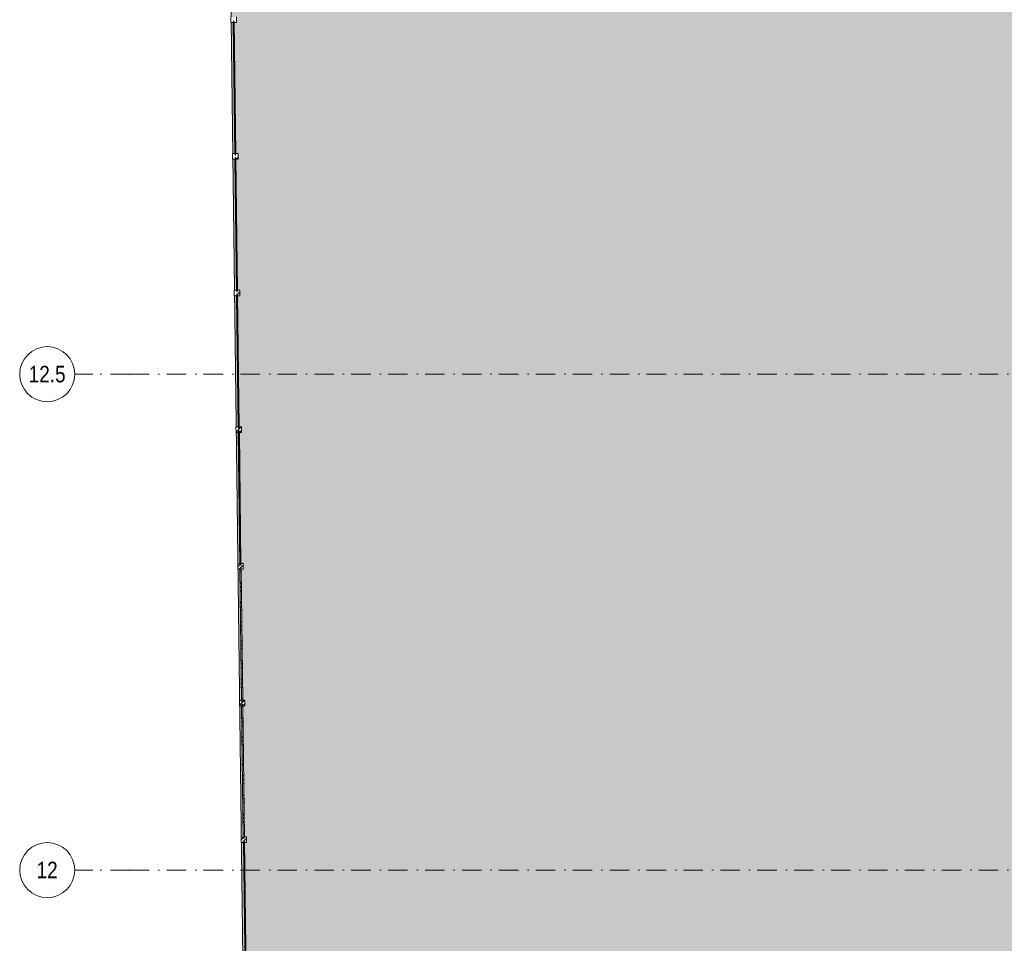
# Model space of a CAD drawing. Header units: millimetres. Extents: x -59761 to 112741, y -57975 to 46221.
# Tile 57 of 256: x -59761 to -41879, y -10329 to 6434. Entities that reach past the tile are written whole.
import ezdxf

# ---------------------------------------------------------------- set-up
doc = ezdxf.new("R2010")
doc.units = ezdxf.units.MM
doc.linetypes.add('Wipeout_Contour', pattern=[1000, 0, -1000])
doc.linetypes.add('Штрихпунктирная', pattern=[670.277762, 352.777767, -176.388884, 0, -141.111112])
for name, color, linetype in [('2D - Зонирования', 7, 'Continuous'), ('Местность - Граница участка', 7, 'Continuous'), ('Местность - Забор', 7, 'Continuous'), ('Элемент Модели - Оси', 2, 'Continuous')]:
    doc.layers.add(name, color=color, linetype=linetype)
doc.styles.add('СГЕНЕРИР_СТИЛЬ_6', font='ARIALN.TTF')
doc.linetypes.add('С Квадратами', pattern='A,0,[6,АР 2 Архитектурные решения dwg1.Shx,S=15.679009,R=0,X=0,Y=0],-1975.555086,0', length=1975.555086)
pattern_1 = [(45, (-45000, -54000), (-176.7767, 176.7767), []), (45, (-45035.36, -53964.64), (-176.7767, 176.7767), []), (45, (-45070.7, -53929.3), (-176.7767, 176.7767), [])]

msp = doc.modelspace()

# ---------------------------------------------------------------- hatches: boundary and pattern name
at = {"layer": '2D - Зонирования', "linetype": 'Continuous', "lineweight": 0}
msp.add_hatch(color=255, dxfattribs=at).paths.add_polyline_path([(-55347.43, -39762.31), (-18842.26, -39151.01), (-18943.58, -38206.96), (-9054.66, -37740.31), (-9597.52, -8195.44), (-17586.84, -8062.63), (-17806.12, 16976.59), (-56422.34, 46220.98), (-56249.55, 32660.99)])

# ---------------------------------------------------------------- linework, layer by layer
at = {"layer": '2D - Зонирования', "color": 7, "linetype": 'Continuous', "lineweight": 15, "flags": 128}
msp.add_lwpolyline([(-55347.43, -39762.31), (-18842.26, -39151.01), (-18943.58, -38206.96), (-9054.66, -37740.31), (-9597.52, -8195.44), (-17586.84, -8062.63), (-17806.12, 16976.59), (-56422.34, 46220.98), (-56249.55, 32660.99)], close=True, dxfattribs=at)
at = {"layer": 'Местность - Граница участка', "color": 7, "linetype": 'С Квадратами', "lineweight": 0}
msp.add_lwpolyline([(-55347.43, -39762.31), (-18842.26, -39151.01), (-18943.58, -38206.96), (-9054.66, -37740.31), (-9597.52, -8195.44), (-17586.84, -8062.63), (-17806.12, 16976.59), (-56422.34, 46220.98), (-56249.55, 32660.99)], close=True, dxfattribs=at)
at = {"layer": 'Элемент Модели - Оси', "color": 7, "linetype": 'Штрихпунктирная', "lineweight": 15}
for p, q in [((-57760.58, 0), (-58760.58, 0)), ((-57760.58, 0), (110650, 0)), ((-57760.58, -9000), (-58760.58, -9000)), ((-57760.58, -9000), (110650, -9000))]:
    msp.add_line(p, q, dxfattribs=at)
at = {"layer": 'Элемент Модели - Оси', "color": 7, "linetype": 'Continuous', "lineweight": 15}
for centre in [(-59260.58, 0), (-59260.58, -9000)]:
    msp.add_circle(centre, 500, dxfattribs=at)
at = {"layer": 'Элемент Модели - Оси', "color": 7, "linetype": 'Штрихпунктирная', "lineweight": 15}
for p in [(-57760.58, 0), (-57760.58, 0), (-57760.58, -9000), (-57760.58, -9000)]:
    msp.add_point(p, dxfattribs=at)

# ---------------------------------------------------------------- texts
at = {"layer": 'Элемент Модели - Оси', "color": 7, "lineweight": 15, "char_height": 300, "attachment_point": 4, "style": 'СГЕНЕРИР_СТИЛЬ_6'}
for s, insert in [('\\A1;{\\pql;\\pt0;\\fArial Narrow|b0|i0|c204|p34;12.5}', (-59596.58, -0.28)), ('\\A1;{\\pql;\\pt0;\\fArial Narrow|b0|i0|c204|p34;12}', (-59452.58, -8997.74))]:
    msp.add_mtext(s, dxfattribs=dict(at, insert=insert))

# ---------------------------------------------------------------- next in the draw order: wipeouts: each hides what was drawn before it
at = {"color": 254, "linetype": 'Wipeout_Contour', "lineweight": 0, "ltscale": 29018891.64398851}
msp.add_wipeout([(-55884.6, 6383.49), (-55854.83, 4003.05), (-55849.83, 4003.12), (-55849.45, 3973.12), (-55839.45, 3973.24), (-55839.83, 4003.24), (-55834.83, 4003.3), (-55864.6, 6383.74), (-55869.6, 6383.68), (-55869.98, 6413.68), (-55879.98, 6413.55), (-55879.6, 6383.55)], dxfattribs=at).dxf.layer = 'Местность - Забор'

# ---------------------------------------------------------------- next in the draw order: wipeouts: each hides what was drawn before it
at = {"color": 254, "linetype": 'Wipeout_Contour', "lineweight": 0, "ltscale": 29022738.62355797}
msp.add_wipeout([(-55853.58, 3903.06), (-55823.8, 1522.63), (-55818.8, 1522.69), (-55818.43, 1492.69), (-55808.43, 1492.82), (-55808.8, 1522.81), (-55803.8, 1522.88), (-55833.58, 3903.31), (-55838.58, 3903.25), (-55838.95, 3933.25), (-55848.95, 3933.12), (-55848.58, 3903.12)], dxfattribs=at).dxf.layer = 'Местность - Забор'

# ---------------------------------------------------------------- next in the draw order: linework, layer by layer
at = {"layer": 'Местность - Забор', "color": 7, "linetype": 'Continuous', "lineweight": 15, "flags": 128}
for points in [[(-55884.6, 6383.49), (-55854.83, 4003.05)], [(-55864.6, 6383.74), (-55834.83, 4003.3)]]:
    msp.add_lwpolyline(points, dxfattribs=at)

# ---------------------------------------------------------------- next in the draw order: wipeouts: each hides what was drawn before it
at = {"color": 254, "linetype": 'Wipeout_Contour', "lineweight": 0, "ltscale": 29026615.62064615}
msp.add_wipeout([(-55822.55, 1422.63), (-55792.78, -957.8), (-55787.78, -957.74), (-55787.4, -987.74), (-55777.4, -987.61), (-55777.78, -957.61), (-55772.78, -957.55), (-55802.55, 1422.88), (-55807.55, 1422.82), (-55807.93, 1452.82), (-55817.93, 1452.69), (-55817.55, 1422.7)], dxfattribs=at).dxf.layer = 'Местность - Забор'

# ---------------------------------------------------------------- next in the draw order: linework, layer by layer
at = {"layer": 'Местность - Забор', "color": 7, "linetype": 'Continuous', "lineweight": 15, "flags": 128}
for points in [[(-55853.58, 3903.06), (-55823.8, 1522.63)], [(-55833.58, 3903.31), (-55803.8, 1522.88)]]:
    msp.add_lwpolyline(points, dxfattribs=at)

# ---------------------------------------------------------------- next in the draw order: wipeouts: each hides what was drawn before it
at = {"color": 254, "linetype": 'Wipeout_Contour', "lineweight": 0, "ltscale": 29030522.62293223}
msp.add_wipeout([(-55791.53, -1057.79), (-55761.75, -3438.23), (-55756.75, -3438.17), (-55756.38, -3468.16), (-55746.38, -3468.04), (-55746.75, -3438.04), (-55741.75, -3437.98), (-55771.53, -1057.54), (-55776.53, -1057.61), (-55776.9, -1027.61), (-55786.9, -1027.73), (-55786.53, -1057.73)], dxfattribs=at).dxf.layer = 'Местность - Забор'

# ---------------------------------------------------------------- next in the draw order: linework, layer by layer
at = {"layer": 'Местность - Забор', "color": 7, "linetype": 'Continuous', "lineweight": 15, "flags": 128}
for points in [[(-55822.55, 1422.63), (-55792.78, -957.8)], [(-55802.55, 1422.88), (-55772.78, -957.55)]]:
    msp.add_lwpolyline(points, dxfattribs=at)

# ---------------------------------------------------------------- next in the draw order: wipeouts: each hides what was drawn before it
at = {"color": 254, "linetype": 'Wipeout_Contour', "lineweight": 0, "ltscale": 29034459.61837606}
msp.add_wipeout([(-55755.5, -3538.16), (-55760.5, -3538.22), (-55730.72, -5918.66), (-55725.72, -5918.59), (-55725.35, -5948.59), (-55715.35, -5948.47), (-55715.73, -5918.47), (-55710.73, -5918.41), (-55740.5, -3537.97), (-55745.5, -3538.03), (-55745.88, -3508.04), (-55755.87, -3508.16)], dxfattribs=at).dxf.layer = 'Местность - Забор'

# ---------------------------------------------------------------- next in the draw order: linework, layer by layer
at = {"layer": 'Местность - Забор', "color": 7, "linetype": 'Continuous', "lineweight": 15, "flags": 128}
for points in [[(-55791.53, -1057.79), (-55761.75, -3438.23)], [(-55771.53, -1057.54), (-55741.75, -3437.98)]]:
    msp.add_lwpolyline(points, dxfattribs=at)

# ---------------------------------------------------------------- next in the draw order: wipeouts: each hides what was drawn before it
at = {"color": 254, "linetype": 'Wipeout_Contour', "lineweight": 0, "ltscale": 29038426.59494631}
msp.add_wipeout([(-55729.47, -6018.65), (-55699.7, -8399.08), (-55694.7, -8399.02), (-55694.32, -8429.02), (-55684.32, -8428.89), (-55684.7, -8398.9), (-55679.7, -8398.83), (-55709.48, -6018.4), (-55714.47, -6018.46), (-55714.85, -5988.46), (-55724.85, -5988.59), (-55724.47, -6018.59)], dxfattribs=at).dxf.layer = 'Местность - Забор'

# ---------------------------------------------------------------- next in the draw order: linework, layer by layer
at = {"layer": 'Местность - Забор', "color": 7, "linetype": 'Continuous', "lineweight": 15, "flags": 128}
for points in [[(-55760.5, -3538.22), (-55730.72, -5918.66)], [(-55740.5, -3537.97), (-55710.73, -5918.41)]]:
    msp.add_lwpolyline(points, dxfattribs=at)

# ---------------------------------------------------------------- next in the draw order: wipeouts: each hides what was drawn before it
at = {"color": 254, "linetype": 'Wipeout_Contour', "lineweight": 0, "ltscale": 29042423.54023097}
msp.add_wipeout([(-55698.45, -8499.08), (-55668.67, -10879.51), (-55663.67, -10879.45), (-55663.3, -10909.45), (-55653.3, -10909.32), (-55653.67, -10879.32), (-55648.67, -10879.26), (-55678.45, -8498.83), (-55683.45, -8498.89), (-55683.82, -8468.89), (-55693.82, -8469.02), (-55693.45, -8499.01)], dxfattribs=at).dxf.layer = 'Местность - Забор'

# ---------------------------------------------------------------- next in the draw order: linework, layer by layer
at = {"layer": 'Местность - Забор', "color": 7, "linetype": 'Continuous', "lineweight": 15, "flags": 128}
for points in [[(-55729.47, -6018.65), (-55699.7, -8399.08)], [(-55709.48, -6018.4), (-55679.7, -8398.83)], [(-55698.45, -8499.08), (-55668.67, -10879.51)], [(-55678.45, -8498.83), (-55648.67, -10879.26)]]:
    msp.add_lwpolyline(points, dxfattribs=at)

# ---------------------------------------------------------------- next in the draw order: wipeouts: each hides what was drawn before it
at = {"color": 254, "linetype": 'Wipeout_Contour', "lineweight": 0, "ltscale": 9680807.885219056}
msp.add_wipeout([(-55678.82, -8468.83), (-55698.82, -8469.08), (-55668.3, -10909.51), (-55648.3, -10909.26)], dxfattribs=at).dxf.layer = 'Местность - Забор'

# ---------------------------------------------------------------- next in the draw order: hatches: boundary and pattern name
at = {"layer": 'Местность - Забор', "linetype": 'Continuous', "lineweight": 5}
h = msp.add_hatch(dxfattribs=at)
h.set_pattern_fill('АЛЮМИНИЙ_000D', style=0, pattern_type=2)
h.set_pattern_definition(pattern_1)
h.paths.add_polyline_path([(-55678.82, -8468.83), (-55698.82, -8469.08), (-55668.3, -10909.51), (-55648.3, -10909.26)])

# ---------------------------------------------------------------- next in the draw order: linework, layer by layer
at = {"layer": 'Местность - Забор', "color": 7, "linetype": 'Continuous', "lineweight": 15, "flags": 128}
msp.add_lwpolyline([(-55678.82, -8468.83), (-55698.82, -8469.08), (-55668.3, -10909.51), (-55648.3, -10909.26)], close=True, dxfattribs=at)

# ---------------------------------------------------------------- next in the draw order: wipeouts: each hides what was drawn before it
at = {"color": 254, "linetype": 'Wipeout_Contour', "lineweight": 0, "ltscale": 9679475.570132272}
msp.add_wipeout([(-55709.85, -5988.4), (-55729.85, -5988.65), (-55699.32, -8429.08), (-55679.32, -8428.83)], dxfattribs=at).dxf.layer = 'Местность - Забор'

# ---------------------------------------------------------------- next in the draw order: hatches: boundary and pattern name
at = {"layer": 'Местность - Забор', "linetype": 'Continuous', "lineweight": 5}
h = msp.add_hatch(dxfattribs=at)
h.set_pattern_fill('АЛЮМИНИЙ_000D', style=0, pattern_type=2)
h.set_pattern_definition(pattern_1)
h.paths.add_polyline_path([(-55709.85, -5988.4), (-55729.85, -5988.65), (-55699.32, -8429.08), (-55679.32, -8428.83)])

# ---------------------------------------------------------------- next in the draw order: linework, layer by layer
at = {"layer": 'Местность - Забор', "color": 7, "linetype": 'Continuous', "lineweight": 15, "flags": 128}
msp.add_lwpolyline([(-55709.85, -5988.4), (-55729.85, -5988.65), (-55699.32, -8429.08), (-55679.32, -8428.83)], close=True, dxfattribs=at)

# ---------------------------------------------------------------- next in the draw order: wipeouts: each hides what was drawn before it
at = {"color": 254, "linetype": 'Wipeout_Contour', "lineweight": 0, "ltscale": 9678153.244626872}
msp.add_wipeout([(-55740.88, -3507.97), (-55760.87, -3508.22), (-55730.35, -5948.65), (-55710.35, -5948.4)], dxfattribs=at).dxf.layer = 'Местность - Забор'
at = {"color": 254, "linetype": 'Wipeout_Contour', "lineweight": 0, "ltscale": 29040417.81651081}
msp.add_wipeout([(-55693.82, -8469.02), (-55683.82, -8468.89), (-55683.45, -8498.89), (-55638.45, -8498.33), (-55639.7, -8398.33), (-55684.7, -8398.9), (-55684.32, -8428.89), (-55694.32, -8429.02), (-55694.7, -8399.02), (-55739.7, -8399.58), (-55738.44, -8499.58), (-55693.45, -8499.01)], dxfattribs=at).dxf.layer = 'Местность - Забор'

# ---------------------------------------------------------------- next in the draw order: hatches: boundary and pattern name
at = {"layer": 'Местность - Забор', "linetype": 'Continuous', "lineweight": 5}
h = msp.add_hatch(dxfattribs=at)
h.set_pattern_fill('АЛЮМИНИЙ_000D', style=0, pattern_type=2)
h.set_pattern_definition(pattern_1)
h.paths.add_polyline_path([(-55740.88, -3507.97), (-55760.87, -3508.22), (-55730.35, -5948.65), (-55710.35, -5948.4)])
h = msp.add_hatch(dxfattribs=at)
h.set_pattern_fill('АЛЮМИНИЙ_000D', style=0, pattern_type=2)
h.set_pattern_definition(pattern_1)
h.paths.add_polyline_path([(-55693.82, -8469.02), (-55683.82, -8468.89), (-55683.45, -8498.89), (-55638.45, -8498.33), (-55639.7, -8398.33), (-55684.7, -8398.9), (-55684.32, -8428.89), (-55694.32, -8429.02), (-55694.7, -8399.02), (-55739.7, -8399.58), (-55738.44, -8499.58), (-55693.45, -8499.01)])

# ---------------------------------------------------------------- next in the draw order: linework, layer by layer
at = {"layer": 'Местность - Забор', "color": 7, "linetype": 'Continuous', "lineweight": 15}
for p, q in [((-55694.7, -8399.02), (-55739.7, -8399.58)), ((-55739.7, -8399.58), (-55738.44, -8499.58)), ((-55694.7, -8399.02), (-55694.32, -8429.02)), ((-55639.7, -8398.33), (-55684.7, -8398.9)), ((-55684.7, -8398.9), (-55684.32, -8428.89)), ((-55639.7, -8398.33), (-55638.45, -8498.33)), ((-55693.45, -8499.01), (-55738.44, -8499.58)), ((-55684.32, -8428.89), (-55694.32, -8429.02)), ((-55683.82, -8468.89), (-55693.82, -8469.02)), ((-55693.82, -8469.02), (-55693.45, -8499.01)), ((-55683.82, -8468.89), (-55683.45, -8498.89)), ((-55638.45, -8498.33), (-55683.45, -8498.89))]:
    msp.add_line(p, q, dxfattribs=at)
at = {"layer": 'Местность - Забор', "color": 7, "linetype": 'Continuous', "lineweight": 15, "flags": 128}
msp.add_lwpolyline([(-55740.88, -3507.97), (-55760.87, -3508.22), (-55730.35, -5948.65), (-55710.35, -5948.4)], close=True, dxfattribs=at)

# ---------------------------------------------------------------- next in the draw order: wipeouts: each hides what was drawn before it
at = {"color": 254, "linetype": 'Wipeout_Contour', "lineweight": 0, "ltscale": 9676840.912798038}
msp.add_wipeout([(-55771.9, -1027.55), (-55791.9, -1027.8), (-55761.37, -3468.23), (-55741.38, -3467.98)], dxfattribs=at).dxf.layer = 'Местность - Забор'
at = {"color": 254, "linetype": 'Wipeout_Contour', "lineweight": 0, "ltscale": 29036435.85259212}
msp.add_wipeout([(-55724.85, -5988.59), (-55714.85, -5988.46), (-55714.47, -6018.46), (-55669.48, -6017.9), (-55670.73, -5917.91), (-55715.73, -5918.47), (-55715.35, -5948.47), (-55725.35, -5948.59), (-55725.72, -5918.59), (-55770.72, -5919.16), (-55769.47, -6019.15), (-55724.47, -6018.59)], dxfattribs=at).dxf.layer = 'Местность - Забор'

# ---------------------------------------------------------------- next in the draw order: hatches: boundary and pattern name
at = {"layer": 'Местность - Забор', "linetype": 'Continuous', "lineweight": 5}
h = msp.add_hatch(dxfattribs=at)
h.set_pattern_fill('АЛЮМИНИЙ_000D', style=0, pattern_type=2)
h.set_pattern_definition(pattern_1)
h.paths.add_polyline_path([(-55771.9, -1027.55), (-55791.9, -1027.8), (-55761.37, -3468.23), (-55741.38, -3467.98)])
h = msp.add_hatch(dxfattribs=at)
h.set_pattern_fill('АЛЮМИНИЙ_000D', style=0, pattern_type=2)
h.set_pattern_definition(pattern_1)
h.paths.add_polyline_path([(-55724.85, -5988.59), (-55714.85, -5988.46), (-55714.47, -6018.46), (-55669.48, -6017.9), (-55670.73, -5917.91), (-55715.73, -5918.47), (-55715.35, -5948.47), (-55725.35, -5948.59), (-55725.72, -5918.59), (-55770.72, -5919.16), (-55769.47, -6019.15), (-55724.47, -6018.59)])

# ---------------------------------------------------------------- next in the draw order: linework, layer by layer
at = {"layer": 'Местность - Забор', "color": 7, "linetype": 'Continuous', "lineweight": 15}
for p, q in [((-55725.72, -5918.59), (-55770.72, -5919.16)), ((-55770.72, -5919.16), (-55769.47, -6019.15)), ((-55724.47, -6018.59), (-55769.47, -6019.15)), ((-55725.72, -5918.59), (-55725.35, -5948.59)), ((-55715.35, -5948.47), (-55725.35, -5948.59)), ((-55714.85, -5988.46), (-55724.85, -5988.59)), ((-55724.85, -5988.59), (-55724.47, -6018.59)), ((-55670.73, -5917.91), (-55715.73, -5918.47)), ((-55715.73, -5918.47), (-55715.35, -5948.47)), ((-55714.85, -5988.46), (-55714.47, -6018.46)), ((-55669.48, -6017.9), (-55714.47, -6018.46)), ((-55670.73, -5917.91), (-55669.48, -6017.9))]:
    msp.add_line(p, q, dxfattribs=at)
at = {"layer": 'Местность - Забор', "color": 7, "linetype": 'Continuous', "lineweight": 15, "flags": 128}
msp.add_lwpolyline([(-55771.9, -1027.55), (-55791.9, -1027.8), (-55761.37, -3468.23), (-55741.38, -3467.98)], close=True, dxfattribs=at)

# ---------------------------------------------------------------- next in the draw order: wipeouts: each hides what was drawn before it
at = {"color": 254, "linetype": 'Wipeout_Contour', "lineweight": 0, "ltscale": 9675538.578712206}
msp.add_wipeout([(-55802.93, 1452.88), (-55822.93, 1452.63), (-55792.4, -987.8), (-55772.4, -987.55)], dxfattribs=at).dxf.layer = 'Местность - Забор'
at = {"color": 254, "linetype": 'Wipeout_Contour', "lineweight": 0, "ltscale": 29032483.86358154}
msp.add_wipeout([(-55755.87, -3508.16), (-55745.88, -3508.04), (-55745.5, -3538.03), (-55700.5, -3537.47), (-55701.75, -3437.48), (-55746.75, -3438.04), (-55746.38, -3468.04), (-55756.38, -3468.16), (-55756.75, -3438.17), (-55801.75, -3438.73), (-55800.5, -3538.72), (-55755.5, -3538.16)], dxfattribs=at).dxf.layer = 'Местность - Забор'

# ---------------------------------------------------------------- next in the draw order: hatches: boundary and pattern name
at = {"layer": 'Местность - Забор', "linetype": 'Continuous', "lineweight": 5}
h = msp.add_hatch(dxfattribs=at)
h.set_pattern_fill('АЛЮМИНИЙ_000D', style=0, pattern_type=2)
h.set_pattern_definition(pattern_1)
h.paths.add_polyline_path([(-55802.93, 1452.88), (-55822.93, 1452.63), (-55792.4, -987.8), (-55772.4, -987.55)])
h = msp.add_hatch(dxfattribs=at)
h.set_pattern_fill('АЛЮМИНИЙ_000D', style=0, pattern_type=2)
h.set_pattern_definition(pattern_1)
h.paths.add_polyline_path([(-55755.87, -3508.16), (-55745.88, -3508.04), (-55745.5, -3538.03), (-55700.5, -3537.47), (-55701.75, -3437.48), (-55746.75, -3438.04), (-55746.38, -3468.04), (-55756.38, -3468.16), (-55756.75, -3438.17), (-55801.75, -3438.73), (-55800.5, -3538.72), (-55755.5, -3538.16)])

# ---------------------------------------------------------------- next in the draw order: linework, layer by layer
at = {"layer": 'Местность - Забор', "color": 7, "linetype": 'Continuous', "lineweight": 15}
for p, q in [((-55756.75, -3438.17), (-55801.75, -3438.73)), ((-55801.75, -3438.73), (-55800.5, -3538.72)), ((-55755.5, -3538.16), (-55800.5, -3538.72)), ((-55756.75, -3438.17), (-55756.38, -3468.16)), ((-55746.38, -3468.04), (-55756.38, -3468.16)), ((-55745.88, -3508.04), (-55755.87, -3508.16)), ((-55755.87, -3508.16), (-55755.5, -3538.16)), ((-55701.75, -3437.48), (-55746.75, -3438.04)), ((-55746.75, -3438.04), (-55746.38, -3468.04)), ((-55745.88, -3508.04), (-55745.5, -3538.03)), ((-55700.5, -3537.47), (-55745.5, -3538.03)), ((-55701.75, -3437.48), (-55700.5, -3537.47))]:
    msp.add_line(p, q, dxfattribs=at)
at = {"layer": 'Местность - Забор', "color": 7, "linetype": 'Continuous', "lineweight": 15, "flags": 128}
msp.add_lwpolyline([(-55802.93, 1452.88), (-55822.93, 1452.63), (-55792.4, -987.8), (-55772.4, -987.55)], close=True, dxfattribs=at)

# ---------------------------------------------------------------- next in the draw order: wipeouts: each hides what was drawn before it
at = {"color": 254, "linetype": 'Wipeout_Contour', "lineweight": 0, "ltscale": 9674246.246407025}
msp.add_wipeout([(-55833.95, 3933.31), (-55853.95, 3933.06), (-55823.43, 1492.63), (-55803.43, 1492.88)], dxfattribs=at).dxf.layer = 'Местность - Забор'
at = {"color": 254, "linetype": 'Wipeout_Contour', "lineweight": 0, "ltscale": 29028561.86172153}
msp.add_wipeout([(-55786.9, -1027.73), (-55776.9, -1027.61), (-55776.53, -1057.61), (-55731.53, -1057.04), (-55732.78, -957.05), (-55777.78, -957.61), (-55777.4, -987.61), (-55787.4, -987.74), (-55787.78, -957.74), (-55832.77, -958.3), (-55831.52, -1058.29), (-55786.53, -1057.73)], dxfattribs=at).dxf.layer = 'Местность - Забор'

# ---------------------------------------------------------------- next in the draw order: hatches: boundary and pattern name
at = {"layer": 'Местность - Забор', "linetype": 'Continuous', "lineweight": 5}
h = msp.add_hatch(dxfattribs=at)
h.set_pattern_fill('АЛЮМИНИЙ_000D', style=0, pattern_type=2)
h.set_pattern_definition(pattern_1)
h.paths.add_polyline_path([(-55833.95, 3933.31), (-55853.95, 3933.06), (-55823.43, 1492.63), (-55803.43, 1492.88)])
h = msp.add_hatch(dxfattribs=at)
h.set_pattern_fill('АЛЮМИНИЙ_000D', style=0, pattern_type=2)
h.set_pattern_definition(pattern_1)
h.paths.add_polyline_path([(-55786.9, -1027.73), (-55776.9, -1027.61), (-55776.53, -1057.61), (-55731.53, -1057.04), (-55732.78, -957.05), (-55777.78, -957.61), (-55777.4, -987.61), (-55787.4, -987.74), (-55787.78, -957.74), (-55832.77, -958.3), (-55831.52, -1058.29), (-55786.53, -1057.73)])

# ---------------------------------------------------------------- next in the draw order: linework, layer by layer
at = {"layer": 'Местность - Забор', "color": 7, "linetype": 'Continuous', "lineweight": 15}
for p, q in [((-55787.78, -957.74), (-55832.77, -958.3)), ((-55832.77, -958.3), (-55831.52, -1058.29)), ((-55786.53, -1057.73), (-55831.52, -1058.29)), ((-55787.78, -957.74), (-55787.4, -987.74)), ((-55777.4, -987.61), (-55787.4, -987.74)), ((-55776.9, -1027.61), (-55786.9, -1027.73)), ((-55786.9, -1027.73), (-55786.53, -1057.73)), ((-55732.78, -957.05), (-55777.78, -957.61)), ((-55777.78, -957.61), (-55777.4, -987.61)), ((-55776.9, -1027.61), (-55776.53, -1057.61)), ((-55731.53, -1057.04), (-55776.53, -1057.61)), ((-55732.78, -957.05), (-55731.53, -1057.04))]:
    msp.add_line(p, q, dxfattribs=at)
at = {"layer": 'Местность - Забор', "color": 7, "linetype": 'Continuous', "lineweight": 15, "flags": 128}
msp.add_lwpolyline([(-55833.95, 3933.31), (-55853.95, 3933.06), (-55823.43, 1492.63), (-55803.43, 1492.88)], close=True, dxfattribs=at)

# ---------------------------------------------------------------- next in the draw order: wipeouts: each hides what was drawn before it
at = {"color": 254, "linetype": 'Wipeout_Contour', "lineweight": 0, "ltscale": 9672963.91989128}
msp.add_wipeout([(-55864.98, 6413.74), (-55884.98, 6413.49), (-55854.45, 3973.06), (-55834.45, 3973.31)], dxfattribs=at).dxf.layer = 'Местность - Забор'
at = {"color": 254, "linetype": 'Wipeout_Contour', "lineweight": 0, "ltscale": 29024669.85916827}
msp.add_wipeout([(-55817.93, 1452.69), (-55807.93, 1452.82), (-55807.55, 1422.82), (-55762.56, 1423.39), (-55763.81, 1523.38), (-55808.8, 1522.81), (-55808.43, 1492.82), (-55818.43, 1492.69), (-55818.8, 1522.69), (-55863.8, 1522.13), (-55862.55, 1422.13), (-55817.55, 1422.7)], dxfattribs=at).dxf.layer = 'Местность - Забор'

# ---------------------------------------------------------------- next in the draw order: hatches: boundary and pattern name
at = {"layer": 'Местность - Забор', "linetype": 'Continuous', "lineweight": 5}
h = msp.add_hatch(dxfattribs=at)
h.set_pattern_fill('АЛЮМИНИЙ_000D', style=0, pattern_type=2)
h.set_pattern_definition(pattern_1)
h.paths.add_polyline_path([(-55864.98, 6413.74), (-55884.98, 6413.49), (-55854.45, 3973.06), (-55834.45, 3973.31)])
h = msp.add_hatch(dxfattribs=at)
h.set_pattern_fill('АЛЮМИНИЙ_000D', style=0, pattern_type=2)
h.set_pattern_definition(pattern_1)
h.paths.add_polyline_path([(-55817.93, 1452.69), (-55807.93, 1452.82), (-55807.55, 1422.82), (-55762.56, 1423.39), (-55763.81, 1523.38), (-55808.8, 1522.81), (-55808.43, 1492.82), (-55818.43, 1492.69), (-55818.8, 1522.69), (-55863.8, 1522.13), (-55862.55, 1422.13), (-55817.55, 1422.7)])

# ---------------------------------------------------------------- next in the draw order: linework, layer by layer
at = {"layer": 'Местность - Забор', "color": 7, "linetype": 'Continuous', "lineweight": 15}
for p, q in [((-55818.8, 1522.69), (-55863.8, 1522.13)), ((-55863.8, 1522.13), (-55862.55, 1422.13)), ((-55818.8, 1522.69), (-55818.43, 1492.69)), ((-55808.43, 1492.82), (-55818.43, 1492.69)), ((-55807.93, 1452.82), (-55817.93, 1452.69)), ((-55817.93, 1452.69), (-55817.55, 1422.7)), ((-55763.81, 1523.38), (-55808.8, 1522.81)), ((-55808.8, 1522.81), (-55808.43, 1492.82)), ((-55807.93, 1452.82), (-55807.55, 1422.82)), ((-55763.81, 1523.38), (-55762.56, 1423.39)), ((-55817.55, 1422.7), (-55862.55, 1422.13)), ((-55762.56, 1423.39), (-55807.55, 1422.82))]:
    msp.add_line(p, q, dxfattribs=at)
at = {"layer": 'Местность - Забор', "color": 7, "linetype": 'Continuous', "lineweight": 15, "flags": 128}
msp.add_lwpolyline([(-55864.98, 6413.74), (-55884.98, 6413.49), (-55854.45, 3973.06), (-55834.45, 3973.31)], close=True, dxfattribs=at)

# ---------------------------------------------------------------- next in the draw order: wipeouts: each hides what was drawn before it
at = {"color": 254, "linetype": 'Wipeout_Contour', "lineweight": 0, "ltscale": 29016975.90017409}
msp.add_wipeout([(-55879.98, 6413.55), (-55869.98, 6413.68), (-55869.6, 6383.68), (-55824.61, 6384.24), (-55825.86, 6484.23), (-55870.85, 6483.67), (-55870.48, 6453.67), (-55880.48, 6453.55), (-55880.85, 6483.54), (-55925.85, 6482.98), (-55924.6, 6382.99), (-55879.6, 6383.55)], dxfattribs=at).dxf.layer = 'Местность - Забор'
at = {"color": 254, "linetype": 'Wipeout_Contour', "lineweight": 0, "ltscale": 29020807.86799145}
msp.add_wipeout([(-55848.95, 3933.12), (-55838.95, 3933.25), (-55838.58, 3903.25), (-55793.58, 3903.81), (-55794.83, 4003.8), (-55839.83, 4003.24), (-55839.45, 3973.24), (-55849.45, 3973.12), (-55849.83, 4003.12), (-55894.82, 4002.55), (-55893.57, 3902.56), (-55848.58, 3903.12)], dxfattribs=at).dxf.layer = 'Местность - Забор'

# ---------------------------------------------------------------- next in the draw order: hatches: boundary and pattern name
at = {"layer": 'Местность - Забор', "linetype": 'Continuous', "lineweight": 5}
h = msp.add_hatch(dxfattribs=at)
h.set_pattern_fill('АЛЮМИНИЙ_000D', style=0, pattern_type=2)
h.set_pattern_definition(pattern_1)
h.paths.add_polyline_path([(-55848.95, 3933.12), (-55838.95, 3933.25), (-55838.58, 3903.25), (-55793.58, 3903.81), (-55794.83, 4003.8), (-55839.83, 4003.24), (-55839.45, 3973.24), (-55849.45, 3973.12), (-55849.83, 4003.12), (-55894.82, 4002.55), (-55893.57, 3902.56), (-55848.58, 3903.12)])

# ---------------------------------------------------------------- next in the draw order: linework, layer by layer
at = {"layer": 'Местность - Забор', "color": 7, "linetype": 'Continuous', "lineweight": 15}
for p, q in [((-55925.85, 6482.98), (-55924.6, 6382.99)), ((-55825.86, 6484.23), (-55824.61, 6384.24)), ((-55879.6, 6383.55), (-55924.6, 6382.99)), ((-55869.98, 6413.68), (-55879.98, 6413.55)), ((-55879.98, 6413.55), (-55879.6, 6383.55)), ((-55869.98, 6413.68), (-55869.6, 6383.68)), ((-55824.61, 6384.24), (-55869.6, 6383.68)), ((-55849.83, 4003.12), (-55894.82, 4002.55)), ((-55894.82, 4002.55), (-55893.57, 3902.56)), ((-55849.83, 4003.12), (-55849.45, 3973.12)), ((-55839.45, 3973.24), (-55849.45, 3973.12)), ((-55794.83, 4003.8), (-55839.83, 4003.24)), ((-55839.83, 4003.24), (-55839.45, 3973.24)), ((-55794.83, 4003.8), (-55793.58, 3903.81)), ((-55848.58, 3903.12), (-55893.57, 3902.56)), ((-55838.95, 3933.25), (-55848.95, 3933.12)), ((-55848.95, 3933.12), (-55848.58, 3903.12)), ((-55838.95, 3933.25), (-55838.58, 3903.25)), ((-55793.58, 3903.81), (-55838.58, 3903.25))]:
    msp.add_line(p, q, dxfattribs=at)

doc.saveas('drawing.dxf')
